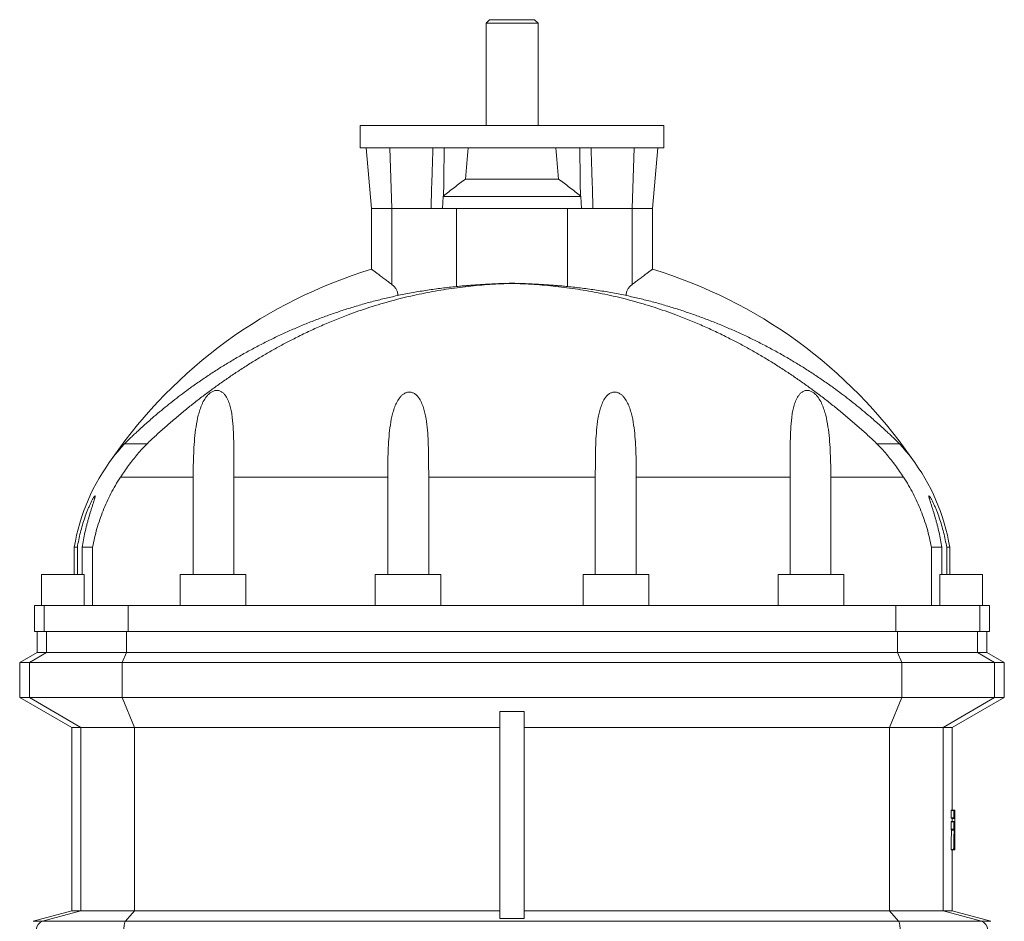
# Model space of a CAD drawing. Header units: millimetres. Extents: x -710 to 592, y 67 to 1977.
# Tile 7 of 7: x 24 to 592, y 1457 to 1977. Entities that reach past the tile are written whole.
import ezdxf

# ---------------------------------------------------------------- set-up
doc = ezdxf.new("R2010")
doc.units = ezdxf.units.MM

msp = doc.modelspace()

# ---------------------------------------------------------------- linework, layer by layer
at = {"color": 7, "linetype": 'Continuous', "lineweight": 15}
for p, q in [((294.69, 1977.13), (292.69, 1975.13)), ((318.38, 1977.13), (294.69, 1977.13)), ((320.69, 1977.13), (318.38, 1977.13)), ((322.69, 1975.13), (320.69, 1977.13)), ((292.69, 1975.13), (292.69, 1916.13)), ((320.02, 1975.13), (292.69, 1975.13)), ((322.69, 1975.13), (320.02, 1975.13)), ((322.69, 1916.13), (322.69, 1975.13)), ((220.19, 1916.13), (220.19, 1903.13)), ((220.19, 1916.13), (307.69, 1916.13)), ((307.69, 1916.13), (395.19, 1916.13)), ((395.19, 1903.13), (395.19, 1916.13)), ((220.19, 1903.13), (307.69, 1903.13)), ((223.63, 1903.13), (226.69, 1868.13)), ((307.69, 1903.13), (395.19, 1903.13)), ((388.69, 1868.13), (391.75, 1903.13)), ((280.84, 1885.13), (334.53, 1885.13)), ((267.96, 1875.13), (267.65, 1868.13)), ((267.96, 1875.13), (347.42, 1875.13)), ((347.73, 1868.13), (347.42, 1875.13)), ((226.69, 1868.13), (226.69, 1833.15)), ((226.69, 1868.13), (238.42, 1868.13)), ((261.02, 1868.13), (238.42, 1868.13)), ((275.59, 1868.13), (261.02, 1868.13)), ((275.59, 1823.2), (275.59, 1868.13)), ((339.78, 1823.2), (339.78, 1868.13)), ((339.78, 1868.13), (354.35, 1868.13)), ((376.96, 1868.13), (354.35, 1868.13)), ((388.69, 1868.13), (376.96, 1868.13)), ((388.69, 1833.15), (388.69, 1868.13)), ((307.69, 1824.99), (307.69, 1825.06)), ((242.35, 1818.13), (241.9, 1818.13)), ((373.03, 1818.13), (373.48, 1818.13)), ((97.14, 1732.48), (84.19, 1732.48)), ((518.23, 1732.48), (531.19, 1732.48)), ((123.79, 1713.13), (123.79, 1657.13)), ((147.17, 1657.13), (147.17, 1713.13)), ((236.01, 1713.13), (236.01, 1657.13)), ((259.62, 1657.13), (259.62, 1713.13)), ((355.75, 1657.13), (355.75, 1713.13)), ((379.37, 1713.13), (379.37, 1657.13)), ((468.2, 1657.13), (468.2, 1713.13)), ((491.58, 1713.13), (491.58, 1657.13)), ((55.19, 1672.72), (55.19, 1657.13)), ((55.19, 1672.72), (56.94, 1672.72)), ((56.94, 1657.13), (56.94, 1672.72)), ((65.75, 1672.72), (59.7, 1672.72)), ((59.7, 1672.72), (59.7, 1657.13)), ((65.75, 1672.72), (65.75, 1639.13)), ((549.62, 1672.72), (549.62, 1639.13)), ((549.62, 1672.72), (555.67, 1672.72)), ((555.67, 1672.72), (555.67, 1657.13)), ((560.19, 1672.72), (558.44, 1672.72)), ((558.44, 1657.13), (558.44, 1672.72)), ((560.19, 1657.13), (560.19, 1672.72)), ((36.19, 1657.13), (36.19, 1639.13)), ((36.19, 1657.13), (60.81, 1657.13)), ((60.81, 1639.13), (60.81, 1657.13)), ((116.19, 1657.13), (116.19, 1639.13)), ((116.19, 1657.13), (154.1, 1657.13)), ((154.1, 1657.13), (154.1, 1639.13)), ((228.69, 1657.13), (228.69, 1639.13)), ((228.69, 1657.13), (266.69, 1657.13)), ((266.69, 1639.13), (266.69, 1657.13)), ((348.69, 1657.13), (348.69, 1639.13)), ((386.69, 1657.13), (348.69, 1657.13)), ((386.69, 1639.13), (386.69, 1657.13)), ((461.27, 1657.13), (461.27, 1639.13)), ((499.19, 1657.13), (461.27, 1657.13)), ((499.19, 1639.13), (499.19, 1657.13)), ((554.57, 1639.13), (554.57, 1657.13)), ((579.19, 1657.13), (554.57, 1657.13)), ((579.19, 1639.13), (579.19, 1657.13)), ((32.19, 1639.13), (32.19, 1624.13)), ((37.8, 1639.13), (32.19, 1639.13)), ((37.8, 1639.13), (86.19, 1639.13)), ((86.19, 1639.13), (529.19, 1639.13)), ((577.57, 1639.13), (529.19, 1639.13)), ((577.57, 1639.13), (583.19, 1639.13)), ((583.19, 1624.13), (583.19, 1639.13)), ((37.8, 1624.13), (32.19, 1624.13)), ((33.69, 1624.13), (33.69, 1612.13)), ((37.8, 1624.13), (86.19, 1624.13)), ((86.19, 1624.13), (529.19, 1624.13)), ((577.57, 1624.13), (529.19, 1624.13)), ((577.57, 1624.13), (583.19, 1624.13)), ((581.69, 1612.13), (581.69, 1624.13)), ((33.69, 1612.13), (23.69, 1606.35)), ((39.19, 1612.13), (33.69, 1612.13)), ((85.21, 1612.13), (39.19, 1612.13)), ((530.16, 1612.13), (85.21, 1612.13)), ((530.16, 1612.13), (576.18, 1612.13)), ((576.18, 1612.13), (581.69, 1612.13)), ((591.69, 1606.35), (581.69, 1612.13)), ((23.69, 1606.35), (23.69, 1586.13)), ((29.32, 1606.35), (23.69, 1606.35)), ((82.88, 1606.35), (29.32, 1606.35)), ((532.49, 1606.35), (82.88, 1606.35)), ((532.49, 1606.35), (586.06, 1606.35)), ((586.06, 1606.35), (591.69, 1606.35)), ((591.69, 1586.13), (591.69, 1606.35)), ((23.69, 1586.13), (53.69, 1568.81)), ((29.32, 1586.13), (23.69, 1586.13)), ((82.88, 1586.13), (29.32, 1586.13)), ((532.49, 1586.13), (82.88, 1586.13)), ((532.49, 1586.13), (586.06, 1586.13)), ((561.69, 1568.81), (591.69, 1586.13)), ((586.06, 1586.13), (591.69, 1586.13)), ((300.69, 1578.06), (300.69, 1458.63)), ((314.69, 1578.06), (314.69, 1458.63)), ((53.69, 1568.81), (53.69, 1462.93)), ((58.94, 1568.81), (53.69, 1568.81)), ((89.87, 1568.81), (58.94, 1568.81)), ((89.87, 1568.81), (300.69, 1568.81)), ((525.5, 1568.81), (314.69, 1568.81)), ((525.5, 1568.81), (556.44, 1568.81)), ((556.44, 1568.81), (561.69, 1568.81)), ((561.69, 1521.17), (561.69, 1568.81)), ((561.03, 1520.93), (561.03, 1516.61)), ((561.03, 1520.93), (562.53, 1520.93)), ((561.03, 1516.61), (562.53, 1516.61)), ((561.05, 1521.17), (562.54, 1521.17)), ((562.53, 1520.93), (562.53, 1516.61)), ((562.54, 1521.17), (563.13, 1521.17)), ((561.03, 1514.35), (561.03, 1510.03)), ((561.03, 1514.35), (562.53, 1514.35)), ((561.05, 1516.37), (562.54, 1516.37)), ((561.05, 1514.59), (562.54, 1514.59)), ((561.57, 1516.22), (561.58, 1514.59)), ((561.57, 1516.22), (563.07, 1516.22)), ((562.53, 1514.35), (562.53, 1510.03)), ((562.54, 1516.37), (563.07, 1516.37)), ((562.54, 1514.59), (563.04, 1514.59)), ((561.03, 1510.03), (562.53, 1510.03)), ((561.05, 1509.79), (562.54, 1509.79)), ((561.2, 1509.46), (562.7, 1509.46)), ((562.54, 1509.79), (562.69, 1509.79)), ((562.87, 1506.26), (562.99, 1506.26)), ((562.88, 1505.93), (562.99, 1505.93)), ((563.19, 1498.13), (563.19, 1505.73)), ((562.79, 1501.34), (563.05, 1501.34)), ((562.8, 1501.49), (563.05, 1501.49)), ((560.96, 1498.46), (562.46, 1498.46)), ((560.97, 1498.13), (562.47, 1498.13)), ((561.69, 1462.93), (561.69, 1498.13)), ((562.47, 1498.13), (562.72, 1498.13)), ((562.73, 1498.27), (563.08, 1498.27)), ((562.78, 1498.13), (563.09, 1498.13)), ((563.09, 1498.13), (563.16, 1498.13)), ((563.18, 1498.13), (563.19, 1498.13)), ((53.69, 1462.93), (31.39, 1456.96)), ((58.94, 1462.93), (53.69, 1462.93)), ((89.87, 1462.93), (58.94, 1462.93)), ((89.87, 1462.93), (300.69, 1462.93)), ((525.5, 1462.93), (314.69, 1462.93)), ((525.5, 1462.93), (556.44, 1462.93)), ((556.44, 1462.93), (561.69, 1462.93)), ((583.98, 1456.96), (561.69, 1462.93))]:
    msp.add_line(p, q, dxfattribs=at)
at = {"color": 8, "linetype": 'Continuous', "lineweight": 0}
for p, q in [((237.25, 1903.13), (238.42, 1868.13)), ((378.13, 1903.13), (376.96, 1868.13)), ((238.42, 1824.3), (238.42, 1868.13)), ((339.78, 1868.13), (275.59, 1868.13)), ((376.96, 1824.3), (376.96, 1868.13)), ((123.79, 1713.13), (81.79, 1713.13)), ((236.01, 1713.13), (147.17, 1713.13)), ((355.75, 1713.13), (259.62, 1713.13)), ((379.37, 1713.13), (468.2, 1713.13)), ((491.58, 1713.13), (533.59, 1713.13)), ((37.8, 1639.13), (37.8, 1624.13)), ((86.19, 1639.13), (86.19, 1624.13)), ((529.19, 1639.13), (529.19, 1624.13)), ((577.57, 1639.13), (577.57, 1624.13)), ((39.19, 1612.13), (39.19, 1624.13)), ((85.21, 1612.13), (85.21, 1624.13)), ((530.16, 1612.13), (530.16, 1624.13)), ((576.18, 1612.13), (576.18, 1624.13)), ((29.32, 1606.35), (39.19, 1612.13)), ((82.88, 1606.35), (85.21, 1612.13)), ((532.49, 1606.35), (530.16, 1612.13)), ((586.06, 1606.35), (576.18, 1612.13)), ((29.32, 1586.13), (29.32, 1606.35)), ((82.88, 1586.13), (82.88, 1606.35)), ((532.49, 1586.13), (532.49, 1606.35)), ((586.06, 1586.13), (586.06, 1606.35)), ((58.94, 1568.81), (29.32, 1586.13)), ((89.87, 1568.81), (82.88, 1586.13)), ((525.5, 1568.81), (532.49, 1586.13)), ((556.44, 1568.81), (586.06, 1586.13)), ((58.94, 1462.93), (58.94, 1568.81)), ((89.87, 1462.93), (89.87, 1568.81)), ((525.5, 1462.93), (525.5, 1568.81)), ((556.44, 1462.93), (556.44, 1568.81)), ((36.93, 1456.96), (58.94, 1462.93)), ((84.68, 1456.96), (89.87, 1462.93)), ((530.7, 1456.96), (525.5, 1462.93)), ((578.45, 1456.96), (556.44, 1462.93)), ((36.93, 1456.96), (31.39, 1456.96)), ((84.68, 1456.96), (36.93, 1456.96)), ((530.7, 1456.96), (84.68, 1456.96)), ((530.7, 1456.96), (578.45, 1456.96)), ((578.45, 1456.96), (583.98, 1456.96))]:
    msp.add_line(p, q, dxfattribs=at)
at = {"color": 8, "linetype": 'Continuous', "lineweight": 0, "flags": 128}
for points in [[(84.68, 1447.3), (84.55, 1447.48), (84.42, 1447.74), (84.3, 1448.05), (84.2, 1448.43), (84.1, 1448.85), (84.01, 1449.32), (83.94, 1449.83), (83.89, 1450.38), (83.85, 1450.95), (83.82, 1451.53), (83.81, 1452.13), (83.82, 1452.72), (83.85, 1453.3), (83.89, 1453.87), (83.94, 1454.42), (84.01, 1454.93), (84.1, 1455.4), (84.2, 1455.83), (84.3, 1456.2), (84.42, 1456.51), (84.55, 1456.77), (84.68, 1456.96)], [(530.7, 1447.3), (530.83, 1447.48), (530.95, 1447.74), (531.07, 1448.05), (531.18, 1448.43), (531.28, 1448.85), (531.36, 1449.32), (531.43, 1449.83), (531.49, 1450.38), (531.53, 1450.95), (531.55, 1451.53), (531.56, 1452.13), (531.55, 1452.72), (531.53, 1453.3), (531.49, 1453.87), (531.43, 1454.42), (531.36, 1454.93), (531.28, 1455.4), (531.18, 1455.83), (531.07, 1456.2), (530.95, 1456.51), (530.83, 1456.77), (530.7, 1456.96)]]:
    msp.add_lwpolyline(points, dxfattribs=at)
at = {"color": 7, "linetype": 'Continuous', "lineweight": 15}
for centre, radius, start, end in [((307.69, 1565.13), 280, 106.8152, 145.3155), ((307.69, 1565.13), 280, 34.6845, 73.1848), ((169.69, 1654.13), 116, 142.6745, 170.7759), ((445.69, 1654.13), 116, 9.2241, 37.3255)]:
    msp.add_arc(centre, radius, start, end, dxfattribs=at)
at = {"color": 8, "linetype": 'Continuous', "lineweight": 0}
for centre, start, end in [((38.28, 1452.13), 105.5885, 254.4115), ((577.1, 1452.13), 285.5885, 74.4115)]:
    msp.add_arc(centre, 5.01, start, end, dxfattribs=at)
at = {"color": 7, "linetype": 'Continuous', "lineweight": 15}
for start_param, end_param in [(0.781215, 0.841542), (5.441644, 5.50197)]:
    msp.add_ellipse((307.69, 1610.95), major_axis=(0, 411.48), ratio=0.087489, start_param=start_param, end_param=end_param, dxfattribs=at)
for points, knots in [([(262.1, 1903.13), (261.91, 1897.82), (261.49, 1886.15), (261.19, 1874.48), (261.02, 1868.13)], [0, 0, 0, 0, 0.455301, 1, 1, 1, 1]), ([(268.56, 1903.13), (268.5, 1897.8), (268.43, 1892.47), (268.37, 1887.14), (268.32, 1883.22), (268.28, 1879.31), (268.23, 1875.39)], [0.00351365, 0.00351365, 0.00351365, 0.00351365, 0.01955872, 0.01955872, 0.01955872, 0.03135862, 0.03135862, 0.03135862, 0.03135862]), ([(346.81, 1903.13), (346.88, 1897.8), (346.94, 1892.47), (347.01, 1887.14), (347.05, 1883.22), (347.1, 1879.31), (347.14, 1875.39)], [0.00351365, 0.00351365, 0.00351365, 0.00351365, 0.01955872, 0.01955872, 0.01955872, 0.03135862, 0.03135862, 0.03135862, 0.03135862]), ([(353.27, 1903.13), (353.46, 1897.82), (353.88, 1886.15), (354.19, 1874.48), (354.35, 1868.13)], [0, 0, 0, 0, 0.455301, 1, 1, 1, 1]), ([(280.84, 1885.13), (278.67, 1883.59), (276.54, 1882), (272.35, 1878.75), (270.28, 1877.08), (268.23, 1875.39)], [0, 0, 0, 0, 0.5, 0.5, 1, 1, 1, 1]), ([(347.14, 1875.39), (345.09, 1877.08), (343.03, 1878.75), (338.83, 1882), (336.71, 1883.59), (334.53, 1885.13)], [0, 0, 0, 0, 0.5, 0.5, 1, 1, 1, 1]), ([(238.42, 1824.3), (237.82, 1824.76), (236.63, 1825.67), (235.1, 1826.84), (233.79, 1827.82), (232.71, 1828.65), (231.7, 1829.41), (230.77, 1830.1), (229.93, 1830.74), (229.15, 1831.32), (228.46, 1831.83), (227.88, 1832.27), (227.4, 1832.63), (227.03, 1832.9), (226.81, 1833.06), (226.71, 1833.14), (226.68, 1833.15), (226.69, 1833.15), (226.69, 1833.15)], [0, 0, 0, 0, 0.097574, 0.195133, 0.26273, 0.330405, 0.397982, 0.461421, 0.524855, 0.589973, 0.655083, 0.718629, 0.782168, 0.848162, 0.91415, 0.956961, 0.999974, 1, 1, 1, 1]), ([(376.96, 1824.3), (377.55, 1824.76), (378.74, 1825.67), (380.28, 1826.84), (381.58, 1827.82), (382.67, 1828.65), (383.68, 1829.41), (384.6, 1830.1), (385.45, 1830.74), (386.23, 1831.32), (386.91, 1831.83), (387.5, 1832.27), (387.98, 1832.63), (388.35, 1832.9), (388.57, 1833.06), (388.66, 1833.14), (388.7, 1833.15), (388.69, 1833.15), (388.69, 1833.15)], [0, 0, 0, 0, 0.097574, 0.195132, 0.262729, 0.330403, 0.39798, 0.461419, 0.524852, 0.58997, 0.65508, 0.718626, 0.782165, 0.848159, 0.914146, 0.956957, 0.99997, 1, 1, 1, 1]), ([(307.69, 1824.99), (305.56, 1824.92), (301.31, 1824.77), (294.95, 1824.4), (288.62, 1823.9), (282.33, 1823.28), (276.02, 1822.52), (269.72, 1821.62), (263.41, 1820.58), (257.15, 1819.4), (250.94, 1818.08), (244.68, 1816.61), (238.36, 1814.97), (231.99, 1813.16), (225.67, 1811.2), (219.39, 1809.1), (212.65, 1806.67), (205.45, 1803.86), (197.8, 1800.63), (190.23, 1797.19), (183.12, 1793.72), (176.47, 1790.28), (170.27, 1786.89), (164.12, 1783.35), (158.03, 1779.67), (152.08, 1775.91), (146.27, 1772.07), (140.6, 1768.16), (134.99, 1764.14), (129.44, 1760), (123.92, 1755.72), (118.44, 1751.3), (112.98, 1746.74), (107.61, 1742.08), (102.32, 1737.33), (98.87, 1734.1), (97.14, 1732.48)], [0, 0, 0, 0, 0.026591, 0.053205, 0.079831, 0.10645, 0.133045, 0.16033, 0.187629, 0.214937, 0.242244, 0.269534, 0.29825, 0.326977, 0.355708, 0.384436, 0.413153, 0.449048, 0.484957, 0.520866, 0.556759, 0.586934, 0.617125, 0.64732, 0.677508, 0.707681, 0.736591, 0.765518, 0.79445, 0.823374, 0.852283, 0.881813, 0.911365, 0.940923, 0.970472, 1, 1, 1, 1]), ([(238.42, 1824.3), (238.89, 1823.94), (239.33, 1823.54), (240.15, 1822.66), (240.52, 1822.17), (241.14, 1821.13), (241.39, 1820.57), (241.67, 1819.67), (241.74, 1819.37), (241.85, 1818.75), (241.88, 1818.44), (241.9, 1818.13)], [0, 0, 0, 0, 0.25, 0.25, 0.5, 0.5, 0.75, 0.75, 0.875, 0.875, 1, 1, 1, 1]), ([(275.59, 1823.2), (276.21, 1823.25), (277.45, 1823.37), (279.42, 1823.54), (281.5, 1823.71), (283.68, 1823.88), (285.96, 1824.05), (288.29, 1824.21), (290.65, 1824.36), (293.05, 1824.5), (295.52, 1824.63), (298.05, 1824.75), (300.64, 1824.86), (303.11, 1824.95), (305.46, 1825.01), (306.95, 1825.05), (307.69, 1825.06)], [0, 0, 0, 0, 0.07185, 0.143755, 0.215604, 0.289535, 0.363527, 0.437457, 0.509311, 0.581219, 0.653072, 0.727029, 0.801046, 0.875003, 0.937427, 1, 1, 1, 1]), ([(339.78, 1823.2), (339.17, 1823.25), (337.93, 1823.37), (335.95, 1823.54), (333.88, 1823.71), (331.7, 1823.88), (329.42, 1824.05), (327.09, 1824.21), (324.72, 1824.36), (322.32, 1824.5), (319.86, 1824.63), (317.33, 1824.75), (314.74, 1824.86), (312.26, 1824.95), (309.91, 1825.01), (308.43, 1825.05), (307.69, 1825.06)], [0, 0, 0, 0, 0.0718497, 0.1437546, 0.2156044, 0.2895354, 0.3635266, 0.4374574, 0.5093106, 0.5812192, 0.653072, 0.7270288, 0.8010465, 0.8750028, 0.9374274, 1, 1, 1, 1]), ([(307.69, 1824.99), (309.81, 1824.92), (314.07, 1824.77), (320.43, 1824.4), (326.76, 1823.9), (333.05, 1823.28), (339.35, 1822.52), (345.66, 1821.62), (351.97, 1820.58), (358.23, 1819.4), (364.43, 1818.08), (370.7, 1816.61), (377.01, 1814.97), (383.39, 1813.16), (389.71, 1811.2), (395.98, 1809.1), (402.72, 1806.67), (409.93, 1803.86), (417.57, 1800.63), (425.15, 1797.19), (432.25, 1793.72), (438.9, 1790.28), (445.11, 1786.89), (451.26, 1783.35), (457.35, 1779.67), (463.3, 1775.91), (469.11, 1772.07), (474.78, 1768.16), (480.39, 1764.14), (485.94, 1760), (491.45, 1755.72), (496.94, 1751.3), (502.39, 1746.74), (507.76, 1742.08), (513.05, 1737.33), (516.51, 1734.1), (518.23, 1732.48)], [0, 0, 0, 0, 0.026591, 0.053205, 0.079831, 0.10645, 0.133045, 0.16033, 0.187629, 0.214937, 0.242244, 0.269534, 0.29825, 0.326977, 0.355708, 0.384436, 0.413153, 0.449048, 0.484957, 0.520866, 0.556759, 0.586934, 0.617125, 0.64732, 0.677508, 0.707681, 0.736591, 0.765518, 0.79445, 0.823374, 0.852283, 0.881813, 0.911365, 0.940923, 0.970472, 1, 1, 1, 1]), ([(376.96, 1824.3), (376.49, 1823.94), (376.04, 1823.54), (375.23, 1822.66), (374.85, 1822.17), (374.23, 1821.13), (373.98, 1820.57), (373.71, 1819.67), (373.64, 1819.37), (373.53, 1818.75), (373.49, 1818.44), (373.48, 1818.13)], [0, 0, 0, 0, 0.25, 0.25, 0.5, 0.5, 0.75, 0.75, 0.875, 0.875, 1, 1, 1, 1]), ([(84.19, 1732.48), (84.79, 1733.07), (85.99, 1734.26), (87.88, 1736.08), (89.81, 1737.92), (92.02, 1739.99), (94.5, 1742.26), (97.27, 1744.75), (100.54, 1747.62), (104.34, 1750.85), (108.69, 1754.42), (113.12, 1757.93), (117.61, 1761.36), (122.54, 1764.99), (127.94, 1768.8), (133.81, 1772.76), (139.78, 1776.59), (145.92, 1780.34), (152.25, 1784.02), (158.77, 1787.6), (165.36, 1791.02), (172.03, 1794.29), (178.75, 1797.39), (185.52, 1800.33), (192.37, 1803.12), (199.27, 1805.74), (206.27, 1808.21), (213.36, 1810.53), (220.53, 1812.69), (227.75, 1814.68), (235.02, 1816.51), (239.89, 1817.59), (242.33, 1818.13)], [0, 0, 0, 0, 0.015171, 0.030369, 0.04559, 0.060793, 0.081513, 0.10224, 0.122964, 0.153933, 0.184915, 0.215906, 0.246896, 0.277871, 0.316546, 0.355234, 0.393922, 0.432599, 0.473122, 0.513657, 0.554192, 0.594716, 0.634951, 0.675202, 0.71546, 0.755712, 0.795947, 0.836746, 0.877563, 0.918385, 0.959201, 1, 1, 1, 1]), ([(242.35, 1818.13), (245.1, 1818.67), (250.6, 1819.76), (258.9, 1821.11), (267.23, 1822.29), (272.8, 1822.89), (275.59, 1823.2)], [0, 0, 0, 0, 0.249717, 0.499436, 0.749717, 1, 1, 1, 1]), ([(373.03, 1818.13), (370.28, 1818.67), (364.78, 1819.76), (356.48, 1821.11), (348.15, 1822.29), (342.57, 1822.89), (339.78, 1823.2)], [0, 0, 0, 0, 0.249717, 0.499436, 0.749717, 1, 1, 1, 1]), ([(531.19, 1732.48), (530.59, 1733.07), (529.39, 1734.26), (527.5, 1736.08), (525.57, 1737.92), (523.36, 1739.99), (520.88, 1742.26), (518.11, 1744.75), (514.83, 1747.62), (511.03, 1750.85), (506.68, 1754.42), (502.26, 1757.93), (497.77, 1761.36), (492.83, 1764.99), (487.44, 1768.8), (481.56, 1772.76), (475.6, 1776.59), (469.46, 1780.34), (463.13, 1784.02), (456.61, 1787.6), (450.01, 1791.02), (443.35, 1794.29), (436.63, 1797.39), (429.85, 1800.33), (423.01, 1803.12), (416.1, 1805.74), (409.11, 1808.21), (402.02, 1810.53), (394.85, 1812.69), (387.62, 1814.68), (380.36, 1816.51), (375.48, 1817.59), (373.04, 1818.13)], [0, 0, 0, 0, 0.015171, 0.030369, 0.04559, 0.060793, 0.081513, 0.10224, 0.122964, 0.153933, 0.184915, 0.215906, 0.246896, 0.277871, 0.316546, 0.355234, 0.393922, 0.432599, 0.473122, 0.513657, 0.554192, 0.594716, 0.634951, 0.675202, 0.71546, 0.755712, 0.795947, 0.836746, 0.877563, 0.918385, 0.959201, 1, 1, 1, 1]), ([(147.17, 1713.13), (147.17, 1715.46), (147.18, 1717.79), (147.19, 1722.43), (147.19, 1724.75), (147.18, 1729.37), (147.17, 1731.67), (147.09, 1736.26), (147.03, 1738.55), (146.79, 1743.08), (146.62, 1745.32), (146.2, 1748.63), (146.04, 1749.73), (145.64, 1751.9), (145.41, 1752.98), (144.98, 1754.56), (144.82, 1755.08), (144.48, 1756.11), (144.3, 1756.62), (143.68, 1758.11), (143.2, 1759.06), (142.3, 1760.39), (141.97, 1760.82), (141.23, 1761.6), (140.82, 1761.96), (140.14, 1762.42), (139.91, 1762.56), (139.41, 1762.8), (139.15, 1762.91), (138.62, 1763.08), (138.34, 1763.14), (137.78, 1763.21), (137.49, 1763.23), (136.91, 1763.2), (136.62, 1763.17), (136.05, 1763.05), (135.76, 1762.96), (134.94, 1762.66), (134.42, 1762.38), (133.45, 1761.71), (133.01, 1761.34), (132.19, 1760.53), (131.8, 1760.1), (130.74, 1758.74), (130.15, 1757.78), (129.36, 1756.28), (129.11, 1755.77), (128.65, 1754.74), (128.43, 1754.21), (127.83, 1752.64), (127.48, 1751.57), (126.85, 1749.43), (126.58, 1748.34), (125.84, 1745.07), (125.47, 1742.85), (124.87, 1738.36), (124.64, 1736.08), (124.29, 1731.53), (124.16, 1729.24), (123.96, 1724.66), (123.9, 1722.36), (123.81, 1717.75), (123.79, 1715.44), (123.79, 1713.13)], [0, 0, 0, 0, 0.0625, 0.0625, 0.125, 0.125, 0.1875, 0.1875, 0.25, 0.25, 0.3125, 0.3125, 0.34375, 0.34375, 0.375, 0.375, 0.390625, 0.390625, 0.40625, 0.40625, 0.4375, 0.4375, 0.453125, 0.453125, 0.46875, 0.46875, 0.476562, 0.476562, 0.484375, 0.484375, 0.492187, 0.492187, 0.5, 0.5, 0.507812, 0.507812, 0.515625, 0.515625, 0.53125, 0.53125, 0.546875, 0.546875, 0.5625, 0.5625, 0.59375, 0.59375, 0.609375, 0.609375, 0.625, 0.625, 0.65625, 0.65625, 0.6875, 0.6875, 0.75, 0.75, 0.8125, 0.8125, 0.875, 0.875, 0.9375, 0.9375, 1, 1, 1, 1]), ([(259.62, 1713.13), (259.62, 1715.42), (259.62, 1717.7), (259.59, 1722.26), (259.56, 1724.53), (259.48, 1729.07), (259.42, 1731.32), (259.23, 1735.83), (259.1, 1738.08), (258.71, 1742.53), (258.46, 1744.73), (257.92, 1747.98), (257.71, 1749.06), (257.22, 1751.2), (256.94, 1752.25), (256.44, 1753.79), (256.26, 1754.3), (255.87, 1755.31), (255.66, 1755.81), (254.97, 1757.28), (254.44, 1758.22), (253.48, 1759.53), (253.12, 1759.95), (252.54, 1760.52), (252.34, 1760.7), (251.91, 1761.05), (251.69, 1761.22), (250.99, 1761.67), (250.48, 1761.91), (249.66, 1762.16), (249.38, 1762.22), (248.82, 1762.29), (248.53, 1762.3), (247.95, 1762.28), (247.67, 1762.24), (247.11, 1762.12), (246.83, 1762.04), (246.02, 1761.73), (245.52, 1761.46), (244.83, 1760.97), (244.6, 1760.8), (244.18, 1760.43), (243.98, 1760.24), (243.39, 1759.64), (243.04, 1759.22), (242.04, 1757.88), (241.49, 1756.94), (240.52, 1754.98), (240.11, 1753.97), (239.38, 1751.89), (239.07, 1750.85), (238.52, 1748.73), (238.28, 1747.67), (237.65, 1744.45), (237.33, 1742.28), (236.84, 1737.89), (236.66, 1735.67), (236.37, 1731.19), (236.28, 1728.94), (236.13, 1724.44), (236.08, 1722.19), (236.02, 1717.66), (236.01, 1715.4), (236.01, 1713.13)], [0, 0, 0, 0, 0.0625, 0.0625, 0.125, 0.125, 0.1875, 0.1875, 0.25, 0.25, 0.3125, 0.3125, 0.34375, 0.34375, 0.375, 0.375, 0.390625, 0.390625, 0.40625, 0.40625, 0.4375, 0.4375, 0.453125, 0.453125, 0.460937, 0.460937, 0.46875, 0.46875, 0.484375, 0.484375, 0.492187, 0.492187, 0.5, 0.5, 0.507812, 0.507812, 0.515625, 0.515625, 0.53125, 0.53125, 0.539062, 0.539062, 0.546875, 0.546875, 0.5625, 0.5625, 0.59375, 0.59375, 0.625, 0.625, 0.65625, 0.65625, 0.6875, 0.6875, 0.75, 0.75, 0.8125, 0.8125, 0.875, 0.875, 0.9375, 0.9375, 1, 1, 1, 1]), ([(355.75, 1713.13), (355.75, 1715.42), (355.76, 1717.7), (355.79, 1722.26), (355.81, 1724.53), (355.9, 1729.07), (355.96, 1731.32), (356.15, 1735.83), (356.28, 1738.08), (356.67, 1742.53), (356.92, 1744.73), (357.46, 1747.98), (357.67, 1749.06), (358.16, 1751.2), (358.44, 1752.25), (358.94, 1753.79), (359.12, 1754.3), (359.51, 1755.31), (359.72, 1755.81), (360.4, 1757.28), (360.93, 1758.22), (361.9, 1759.53), (362.26, 1759.95), (362.84, 1760.52), (363.04, 1760.7), (363.46, 1761.05), (363.69, 1761.22), (364.39, 1761.67), (364.89, 1761.91), (365.71, 1762.16), (365.99, 1762.22), (366.56, 1762.29), (366.85, 1762.3), (367.42, 1762.28), (367.71, 1762.24), (368.27, 1762.12), (368.55, 1762.04), (369.36, 1761.73), (369.85, 1761.46), (370.55, 1760.97), (370.77, 1760.8), (371.2, 1760.43), (371.4, 1760.24), (371.98, 1759.64), (372.34, 1759.22), (373.34, 1757.88), (373.89, 1756.94), (374.85, 1754.98), (375.26, 1753.97), (376, 1751.89), (376.31, 1750.85), (376.86, 1748.73), (377.1, 1747.67), (377.73, 1744.45), (378.04, 1742.28), (378.54, 1737.89), (378.72, 1735.67), (379, 1731.19), (379.1, 1728.94), (379.25, 1724.44), (379.29, 1722.19), (379.35, 1717.66), (379.37, 1715.4), (379.37, 1713.13)], [0, 0, 0, 0, 0.0625, 0.0625, 0.125, 0.125, 0.1875, 0.1875, 0.25, 0.25, 0.3125, 0.3125, 0.34375, 0.34375, 0.375, 0.375, 0.390625, 0.390625, 0.40625, 0.40625, 0.4375, 0.4375, 0.453125, 0.453125, 0.460937, 0.460937, 0.46875, 0.46875, 0.484375, 0.484375, 0.492187, 0.492187, 0.5, 0.5, 0.507812, 0.507812, 0.515625, 0.515625, 0.53125, 0.53125, 0.539062, 0.539062, 0.546875, 0.546875, 0.5625, 0.5625, 0.59375, 0.59375, 0.625, 0.625, 0.65625, 0.65625, 0.6875, 0.6875, 0.75, 0.75, 0.8125, 0.8125, 0.875, 0.875, 0.9375, 0.9375, 1, 1, 1, 1]), ([(468.2, 1713.13), (468.2, 1715.46), (468.2, 1717.79), (468.19, 1722.43), (468.19, 1724.75), (468.19, 1729.37), (468.21, 1731.67), (468.28, 1736.26), (468.35, 1738.55), (468.59, 1743.08), (468.76, 1745.32), (469.17, 1748.63), (469.33, 1749.73), (469.73, 1751.9), (469.97, 1752.98), (470.4, 1754.56), (470.55, 1755.08), (470.89, 1756.11), (471.08, 1756.62), (471.69, 1758.11), (472.17, 1759.06), (473.08, 1760.39), (473.41, 1760.82), (474.15, 1761.6), (474.56, 1761.96), (475.23, 1762.42), (475.47, 1762.56), (475.96, 1762.8), (476.22, 1762.91), (476.76, 1763.08), (477.03, 1763.14), (477.6, 1763.21), (477.89, 1763.23), (478.47, 1763.2), (478.76, 1763.17), (479.33, 1763.05), (479.62, 1762.96), (480.44, 1762.66), (480.96, 1762.38), (481.93, 1761.71), (482.37, 1761.34), (483.19, 1760.53), (483.57, 1760.1), (484.63, 1758.74), (485.23, 1757.78), (486.02, 1756.28), (486.26, 1755.77), (486.73, 1754.74), (486.94, 1754.21), (487.55, 1752.64), (487.9, 1751.57), (488.53, 1749.43), (488.8, 1748.34), (489.53, 1745.07), (489.91, 1742.85), (490.51, 1738.36), (490.73, 1736.08), (491.09, 1731.53), (491.22, 1729.24), (491.41, 1724.66), (491.48, 1722.36), (491.56, 1717.75), (491.58, 1715.44), (491.58, 1713.13)], [0, 0, 0, 0, 0.0625, 0.0625, 0.125, 0.125, 0.1875, 0.1875, 0.25, 0.25, 0.3125, 0.3125, 0.34375, 0.34375, 0.375, 0.375, 0.390625, 0.390625, 0.40625, 0.40625, 0.4375, 0.4375, 0.453125, 0.453125, 0.46875, 0.46875, 0.476562, 0.476562, 0.484375, 0.484375, 0.492187, 0.492187, 0.5, 0.5, 0.507812, 0.507812, 0.515625, 0.515625, 0.53125, 0.53125, 0.546875, 0.546875, 0.5625, 0.5625, 0.59375, 0.59375, 0.609375, 0.609375, 0.625, 0.625, 0.65625, 0.65625, 0.6875, 0.6875, 0.75, 0.75, 0.8125, 0.8125, 0.875, 0.875, 0.9375, 0.9375, 1, 1, 1, 1]), ([(84.19, 1732.48), (83.33, 1731.53), (81.9, 1729.95), (80.19, 1727.91), (79.09, 1726.57), (78.44, 1725.74), (78.03, 1725.22), (77.76, 1724.88), (77.56, 1724.61), (77.47, 1724.5), (77.43, 1724.44), (77.44, 1724.46), (77.44, 1724.46)], [0, 0, 0, 0, 0.336894, 0.560598, 0.709529, 0.809602, 0.857967, 0.906793, 0.947198, 0.980202, 0.999979, 1, 1, 1, 1]), ([(97.14, 1732.48), (96.2, 1731.48), (94.32, 1729.49), (91.62, 1726.39), (89, 1723.21), (86.49, 1719.93), (84.06, 1716.57), (82.54, 1714.27), (81.79, 1713.13)], [0, 0, 0, 0, 0.165726, 0.331501, 0.497228, 0.664802, 0.832427, 1, 1, 1, 1]), ([(518.23, 1732.48), (519.18, 1731.48), (521.06, 1729.49), (523.76, 1726.39), (526.38, 1723.21), (528.89, 1719.93), (531.31, 1716.57), (532.83, 1714.27), (533.59, 1713.13)], [0, 0, 0, 0, 0.165726, 0.331501, 0.497228, 0.664802, 0.832427, 1, 1, 1, 1]), ([(531.19, 1732.48), (532.05, 1731.53), (533.48, 1729.95), (535.19, 1727.91), (536.29, 1726.57), (536.94, 1725.74), (537.35, 1725.22), (537.61, 1724.88), (537.82, 1724.61), (537.91, 1724.5), (537.94, 1724.44), (537.93, 1724.46), (537.93, 1724.46)], [0, 0, 0, 0, 0.336893, 0.560597, 0.709528, 0.809601, 0.857966, 0.906793, 0.947197, 0.980201, 0.999978, 1, 1, 1, 1]), ([(81.79, 1713.13), (79.79, 1710.06), (77.96, 1706.91), (74.63, 1700.48), (73.12, 1697.19), (70.43, 1690.45), (69.25, 1687.01), (67.74, 1681.72), (67.28, 1679.93), (66.44, 1676.34), (66.08, 1674.54), (65.75, 1672.72)], [0, 0, 0, 0, 0.25, 0.25, 0.5, 0.5, 0.75, 0.75, 0.875, 0.875, 1, 1, 1, 1]), ([(533.59, 1713.13), (535.58, 1710.06), (537.41, 1706.91), (540.75, 1700.48), (542.26, 1697.19), (544.94, 1690.45), (546.13, 1687.01), (547.64, 1681.72), (548.1, 1679.93), (548.93, 1676.34), (549.3, 1674.54), (549.62, 1672.72)], [0, 0, 0, 0, 0.25, 0.25, 0.5, 0.5, 0.75, 0.75, 0.875, 0.875, 1, 1, 1, 1]), ([(56.94, 1672.72), (57.42, 1675.62), (58.01, 1678.49), (59.07, 1682.74), (59.45, 1684.14), (60.27, 1686.93), (60.71, 1688.31), (61.65, 1691.05), (62.15, 1692.41), (62.93, 1694.38), (63.2, 1695.02), (63.74, 1696.29), (64.01, 1696.91), (64.57, 1698.12), (64.85, 1698.71), (65.41, 1699.81), (65.68, 1700.33), (66.07, 1701.01), (66.2, 1701.22), (66.43, 1701.61), (66.55, 1701.78), (66.75, 1702.06), (66.84, 1702.17), (66.96, 1702.29), (66.99, 1702.32), (67.05, 1702.35), (67.11, 1702.37), (67.14, 1702.36), (67.17, 1702.32), (67.18, 1702.29), (67.19, 1702.18), (67.19, 1702.07), (67.15, 1701.78), (67.11, 1701.61), (67.02, 1701.23), (66.96, 1701.02), (66.84, 1700.57), (66.76, 1700.32), (66.61, 1699.81), (66.53, 1699.54), (66.27, 1698.72), (66.08, 1698.14), (65.79, 1697.24), (65.7, 1696.93), (65.5, 1696.31), (65.4, 1695.99), (65.09, 1695.04), (64.89, 1694.4), (64.28, 1692.44), (63.88, 1691.09), (63.29, 1689.04), (63.1, 1688.35), (62.72, 1686.96), (62.53, 1686.26), (62, 1684.16), (61.66, 1682.75), (60.7, 1678.5), (60.15, 1675.62), (59.7, 1672.72)], [0, 0, 0, 0, 0.125, 0.125, 0.1875, 0.1875, 0.25, 0.25, 0.3125, 0.3125, 0.34375, 0.34375, 0.375, 0.375, 0.40625, 0.40625, 0.4375, 0.4375, 0.453125, 0.453125, 0.46875, 0.46875, 0.484375, 0.484375, 0.492188, 0.492188, 0.5, 0.507813, 0.507813, 0.515625, 0.515625, 0.53125, 0.53125, 0.546875, 0.546875, 0.5625, 0.5625, 0.578125, 0.578125, 0.59375, 0.59375, 0.625, 0.625, 0.640625, 0.640625, 0.65625, 0.65625, 0.6875, 0.6875, 0.75, 0.75, 0.78125, 0.78125, 0.8125, 0.8125, 0.875, 0.875, 1, 1, 1, 1]), ([(558.44, 1672.72), (557.96, 1675.62), (557.36, 1678.49), (556.31, 1682.74), (555.92, 1684.14), (555.1, 1686.93), (554.67, 1688.31), (553.73, 1691.05), (553.23, 1692.41), (552.45, 1694.38), (552.18, 1695.02), (551.64, 1696.29), (551.37, 1696.91), (550.81, 1698.12), (550.53, 1698.71), (549.97, 1699.81), (549.69, 1700.33), (549.31, 1701.01), (549.18, 1701.22), (548.94, 1701.61), (548.83, 1701.78), (548.63, 1702.06), (548.54, 1702.17), (548.42, 1702.29), (548.38, 1702.32), (548.32, 1702.35), (548.27, 1702.37), (548.23, 1702.36), (548.21, 1702.32), (548.2, 1702.29), (548.18, 1702.18), (548.19, 1702.07), (548.23, 1701.78), (548.27, 1701.61), (548.36, 1701.23), (548.41, 1701.02), (548.54, 1700.57), (548.61, 1700.32), (548.77, 1699.81), (548.85, 1699.54), (549.11, 1698.72), (549.29, 1698.14), (549.58, 1697.24), (549.68, 1696.93), (549.88, 1696.31), (549.98, 1695.99), (550.28, 1695.04), (550.49, 1694.4), (551.09, 1692.44), (551.5, 1691.09), (552.09, 1689.04), (552.28, 1688.35), (552.66, 1686.96), (552.84, 1686.26), (553.38, 1684.16), (553.72, 1682.75), (554.67, 1678.5), (555.22, 1675.62), (555.67, 1672.72)], [0, 0, 0, 0, 0.125, 0.125, 0.1875, 0.1875, 0.25, 0.25, 0.3125, 0.3125, 0.34375, 0.34375, 0.375, 0.375, 0.40625, 0.40625, 0.4375, 0.4375, 0.453125, 0.453125, 0.46875, 0.46875, 0.484375, 0.484375, 0.492188, 0.492188, 0.5, 0.507813, 0.507813, 0.515625, 0.515625, 0.53125, 0.53125, 0.546875, 0.546875, 0.5625, 0.5625, 0.578125, 0.578125, 0.59375, 0.59375, 0.625, 0.625, 0.640625, 0.640625, 0.65625, 0.65625, 0.6875, 0.6875, 0.75, 0.75, 0.78125, 0.78125, 0.8125, 0.8125, 0.875, 0.875, 1, 1, 1, 1]), ([(561.05, 1521.17), (561.04, 1521.17), (561.04, 1521.16), (561.04, 1521.14), (561.04, 1521.12), (561.04, 1521.08), (561.04, 1521.07), (561.03, 1521.05), (561.03, 1521.03), (561.03, 1520.99), (561.03, 1520.96), (561.03, 1520.93)], [0, 0, 0, 0, 0.25, 0.25, 0.5, 0.5, 0.625, 0.625, 0.75, 0.75, 1, 1, 1, 1]), ([(561.03, 1516.61), (561.03, 1516.57), (561.03, 1516.54), (561.03, 1516.48), (561.04, 1516.46), (561.04, 1516.42), (561.04, 1516.42), (561.04, 1516.4), (561.04, 1516.39), (561.04, 1516.37), (561.04, 1516.37), (561.05, 1516.37)], [0, 0, 0, 0, 0.25, 0.25, 0.5, 0.5, 0.625, 0.625, 0.75, 0.75, 1, 1, 1, 1]), ([(562.54, 1521.17), (562.54, 1521.16), (562.54, 1521.16), (562.54, 1521.15), (562.54, 1521.13), (562.53, 1521.1), (562.53, 1521.06), (562.53, 1521.02), (562.53, 1520.97), (562.53, 1520.94), (562.53, 1520.93)], [0, 0, 0, 0, 0.1287851, 0.2519535, 0.3742922, 0.5006823, 0.6241755, 0.7504804, 0.8728401, 1, 1, 1, 1]), ([(562.53, 1516.61), (562.53, 1516.59), (562.53, 1516.56), (562.53, 1516.51), (562.53, 1516.47), (562.53, 1516.44), (562.54, 1516.4), (562.54, 1516.38), (562.54, 1516.37), (562.54, 1516.37), (562.54, 1516.37)], [0, 0, 0, 0, 0.128332, 0.251131, 0.373227, 0.49953, 0.623108, 0.749665, 0.872391, 1, 1, 1, 1]), ([(563.14, 1521.02), (563.14, 1521.03), (563.14, 1521.06), (563.14, 1521.1), (563.14, 1521.13), (563.13, 1521.16), (563.13, 1521.16), (563.13, 1521.17)], [0, 0, 0, 0, 0.16943, 0.333967, 0.499905, 0.747861, 1, 1, 1, 1]), ([(561.05, 1514.59), (561.04, 1514.59), (561.04, 1514.59), (561.04, 1514.56), (561.04, 1514.55), (561.04, 1514.51), (561.04, 1514.5), (561.03, 1514.48), (561.03, 1514.46), (561.03, 1514.42), (561.03, 1514.39), (561.03, 1514.35)], [0, 0, 0, 0, 0.25, 0.25, 0.5, 0.5, 0.625, 0.625, 0.75, 0.75, 1, 1, 1, 1]), ([(562.54, 1514.59), (562.54, 1514.59), (562.54, 1514.59), (562.54, 1514.58), (562.54, 1514.56), (562.53, 1514.53), (562.53, 1514.49), (562.53, 1514.45), (562.53, 1514.4), (562.53, 1514.37), (562.53, 1514.35)], [0, 0, 0, 0, 0.128785, 0.251954, 0.374292, 0.500682, 0.624176, 0.75048, 0.87284, 1, 1, 1, 1]), ([(563.05, 1514.45), (563.04, 1514.46), (563.04, 1514.49), (563.04, 1514.53), (563.04, 1514.56), (563.04, 1514.59), (563.04, 1514.59), (563.04, 1514.59)], [0, 0, 0, 0, 0.16943, 0.333967, 0.499905, 0.747861, 1, 1, 1, 1]), ([(563.07, 1516.37), (563.07, 1516.36), (563.07, 1516.36), (563.07, 1516.35), (563.07, 1516.32), (563.07, 1516.28), (563.07, 1516.24), (563.07, 1516.22)], [0, 0, 0, 0, 0.169896, 0.334738, 0.500784, 0.748508, 1, 1, 1, 1]), ([(561.03, 1510.03), (561.03, 1510), (561.03, 1509.97), (561.03, 1509.91), (561.04, 1509.89), (561.04, 1509.85), (561.04, 1509.84), (561.04, 1509.83), (561.04, 1509.82), (561.04, 1509.8), (561.04, 1509.79), (561.05, 1509.79)], [0, 0, 0, 0, 0.25, 0.25, 0.5, 0.5, 0.625, 0.625, 0.75, 0.75, 1, 1, 1, 1]), ([(561.19, 1509.79), (561.2, 1509.79), (561.2, 1509.78), (561.2, 1509.76), (561.2, 1509.75), (561.2, 1509.72), (561.2, 1509.7), (561.2, 1509.67), (561.2, 1509.65), (561.2, 1509.62), (561.2, 1509.6), (561.2, 1509.54), (561.2, 1509.5), (561.2, 1509.46)], [0, 0, 0, 0, 0.25, 0.25, 0.375, 0.375, 0.5, 0.5, 0.625, 0.625, 0.75, 0.75, 1, 1, 1, 1]), ([(562.53, 1510.03), (562.53, 1510.02), (562.53, 1509.99), (562.53, 1509.94), (562.53, 1509.9), (562.53, 1509.86), (562.54, 1509.83), (562.54, 1509.81), (562.54, 1509.8), (562.54, 1509.8), (562.54, 1509.79)], [0, 0, 0, 0, 0.1283317, 0.2511308, 0.3732269, 0.4995301, 0.6231081, 0.7496655, 0.872391, 1, 1, 1, 1]), ([(562.69, 1509.79), (562.69, 1509.79), (562.69, 1509.79), (562.7, 1509.78), (562.7, 1509.76), (562.7, 1509.69), (562.7, 1509.6), (562.7, 1509.52), (562.7, 1509.48), (562.7, 1509.46)], [0, 0, 0, 0, 0.085238, 0.168397, 0.25158, 0.500705, 0.749439, 0.872537, 1, 1, 1, 1]), ([(562.88, 1505.93), (562.88, 1505.93), (562.88, 1505.94), (562.87, 1505.96), (562.87, 1505.98), (562.87, 1506), (562.87, 1506.02), (562.87, 1506.05), (562.87, 1506.07), (562.87, 1506.1), (562.87, 1506.12), (562.87, 1506.18), (562.87, 1506.22), (562.87, 1506.26)], [0, 0, 0, 0, 0.25, 0.25, 0.375, 0.375, 0.5, 0.5, 0.625, 0.625, 0.75, 0.75, 1, 1, 1, 1]), ([(562.93, 1509.97), (562.93, 1510.02), (562.93, 1510.05), (562.93, 1510.09), (562.93, 1510.1), (562.93, 1510.12), (562.94, 1510.12), (562.94, 1510.12), (562.94, 1510.11), (562.94, 1510.1), (562.94, 1510.09), (562.94, 1510.05), (562.94, 1510.02), (562.94, 1509.97)], [0, 0, 0, 0, 0.25, 0.25, 0.375, 0.375, 0.5, 0.5, 0.625, 0.625, 0.75, 0.75, 1, 1, 1, 1]), ([(562.99, 1506.26), (562.99, 1506.22), (562.99, 1506.18), (562.99, 1506.12), (562.99, 1506.1), (562.99, 1506.07), (562.99, 1506.05), (562.99, 1506.02), (562.99, 1506), (562.99, 1505.97), (562.99, 1505.96), (562.99, 1505.94), (562.99, 1505.93), (562.99, 1505.93)], [0, 0, 0, 0, 0.25, 0.25, 0.375, 0.375, 0.5, 0.5, 0.625, 0.625, 0.75, 0.75, 1, 1, 1, 1]), ([(563.19, 1505.73), (563.19, 1505.74), (563.19, 1505.74), (563.19, 1505.77), (563.19, 1505.82), (563.19, 1505.86), (563.19, 1505.88)], [0, 0, 0, 0, 0.247365, 0.500503, 0.746389, 1, 1, 1, 1]), ([(562.79, 1501.34), (562.79, 1501.35), (562.79, 1501.38), (562.79, 1501.42), (562.79, 1501.45), (562.79, 1501.48), (562.8, 1501.48), (562.8, 1501.49)], [0, 0, 0, 0, 0.16943, 0.333967, 0.499905, 0.747861, 1, 1, 1, 1]), ([(563.05, 1501.49), (563.05, 1501.48), (563.05, 1501.48), (563.05, 1501.47), (563.05, 1501.44), (563.05, 1501.4), (563.05, 1501.36), (563.05, 1501.34)], [0, 0, 0, 0, 0.169896, 0.334738, 0.500784, 0.748508, 1, 1, 1, 1]), ([(560.96, 1498.46), (560.96, 1498.42), (560.96, 1498.38), (560.96, 1498.32), (560.96, 1498.3), (560.96, 1498.27), (560.96, 1498.25), (560.96, 1498.22), (560.96, 1498.2), (560.96, 1498.18), (560.96, 1498.16), (560.97, 1498.14), (560.97, 1498.13), (560.97, 1498.13)], [0, 0, 0, 0, 0.25, 0.25, 0.375, 0.375, 0.5, 0.5, 0.625, 0.625, 0.75, 0.75, 1, 1, 1, 1]), ([(562.46, 1498.46), (562.46, 1498.44), (562.46, 1498.42), (562.46, 1498.38), (562.46, 1498.32), (562.46, 1498.23), (562.46, 1498.16), (562.47, 1498.13), (562.47, 1498.13), (562.47, 1498.13)], [0, 0, 0, 0, 0.084962, 0.167845, 0.250776, 0.499509, 0.748634, 0.872117, 1, 1, 1, 1]), ([(562.72, 1498.13), (562.72, 1498.13), (562.72, 1498.13), (562.72, 1498.14), (562.73, 1498.17), (562.73, 1498.21), (562.73, 1498.25), (562.73, 1498.27)], [0, 0, 0, 0, 0.169896, 0.334738, 0.500784, 0.748508, 1, 1, 1, 1]), ([(563.08, 1498.27), (563.08, 1498.26), (563.08, 1498.23), (563.08, 1498.19), (563.08, 1498.16), (563.09, 1498.13), (563.09, 1498.13), (563.09, 1498.13)], [0, 0, 0, 0, 0.16943, 0.333967, 0.499905, 0.747861, 1, 1, 1, 1]), ([(563.16, 1498.13), (563.16, 1498.13), (563.16, 1498.13), (563.16, 1498.14), (563.17, 1498.16), (563.17, 1498.23), (563.17, 1498.32), (563.17, 1498.4), (563.17, 1498.44), (563.17, 1498.46)], [0, 0, 0, 0, 0.085238, 0.168397, 0.25158, 0.500705, 0.749439, 0.872537, 1, 1, 1, 1]), ([(563.18, 1498.27), (563.18, 1498.26), (563.18, 1498.23), (563.18, 1498.19), (563.18, 1498.16), (563.18, 1498.13), (563.18, 1498.13), (563.18, 1498.13)], [0, 0, 0, 0, 0.16943, 0.333967, 0.499905, 0.747861, 1, 1, 1, 1]), ([(314.69, 1458.63), (312.65, 1458.64), (307.98, 1458.65), (303.31, 1458.64), (300.69, 1458.63)], [0, 0, 0, 0, 0.43751, 1, 1, 1, 1])]:
    msp.add_open_spline(points, degree=3, knots=knots, dxfattribs=at)
for points in [[(268.23, 1875.39), (268.14, 1875.3), (268.05, 1875.21), (267.96, 1875.13)], [(347.42, 1875.13), (347.33, 1875.21), (347.23, 1875.3), (347.14, 1875.39)], [(300.69, 1578.06), (305.35, 1578.04), (310.02, 1578.04), (314.69, 1578.06)], [(563.19, 1505.88), (563.19, 1510.93), (563.17, 1515.97), (563.14, 1521.02)], [(561.57, 1516.37), (561.57, 1516.36), (561.57, 1516.31), (561.57, 1516.22)], [(563.17, 1498.46), (563.14, 1503.79), (563.1, 1509.12), (563.05, 1514.45)], [(563.07, 1516.22), (563.13, 1510.24), (563.17, 1504.26), (563.18, 1498.27)], [(561.2, 1509.46), (561.13, 1505.79), (561.05, 1502.13), (560.96, 1498.46)], [(562.7, 1509.46), (562.63, 1505.79), (562.55, 1502.13), (562.46, 1498.46)], [(562.87, 1506.26), (562.89, 1507.5), (562.91, 1508.73), (562.93, 1509.97)], [(562.94, 1509.97), (562.96, 1508.73), (562.98, 1507.5), (562.99, 1506.26)], [(562.73, 1498.27), (562.75, 1499.3), (562.77, 1500.32), (562.79, 1501.34)], [(563.05, 1501.34), (563.06, 1500.32), (563.07, 1499.3), (563.08, 1498.27)]]:
    msp.add_open_spline(points, degree=3, dxfattribs=at)

doc.saveas('drawing.dxf')
